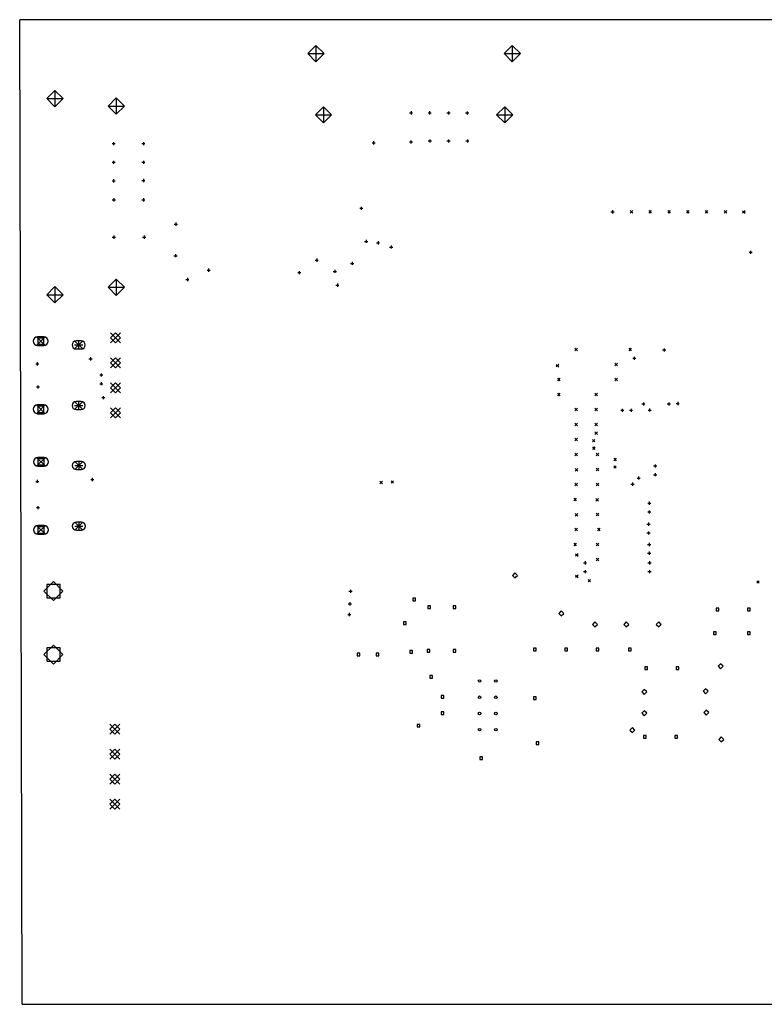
# Model space of a CAD drawing. Extents: x 95 to 218, y -204 to -74.
# Tile 7 of 8: x 97 to 156, y -153 to -74. Entities that reach past the tile are written whole.
import ezdxf

# ---------------------------------------------------------------- set-up
doc = ezdxf.new("R2010")
doc.units = 0
doc.layers.add('BLACK', color=7, linetype='CONTINUOUS')

msp = doc.modelspace()

# ---------------------------------------------------------------- linework, layer by layer
at = {"layer": 'BLACK', "linetype": 'CONTINUOUS'}
for p, q in [((217.52, -74.41), (96.7908, -74.41)), ((96.9802, -153.196), (96.7908, -74.41)), ((120.49, -76.47), (119.84, -77.12)), ((119.84, -77.12), (121.14, -77.12)), ((119.84, -77.12), (120.49, -77.77)), ((120.49, -76.47), (120.49, -77.77)), ((121.14, -77.12), (120.49, -76.47)), ((120.49, -77.77), (121.14, -77.12)), ((136.19, -76.47), (135.54, -77.12)), ((135.54, -77.12), (136.84, -77.12)), ((135.54, -77.12), (136.19, -77.77)), ((136.19, -76.47), (136.19, -77.77)), ((136.84, -77.12), (136.19, -76.47)), ((136.19, -77.77), (136.84, -77.12)), ((99.61, -80.07), (98.96, -80.72)), ((99.61, -80.07), (99.61, -81.37)), ((100.26, -80.72), (99.61, -80.07)), ((98.96, -80.72), (100.26, -80.72)), ((98.96, -80.72), (99.61, -81.37)), ((99.61, -81.37), (100.26, -80.72)), ((104.51, -80.67), (103.86, -81.32)), ((104.51, -80.67), (104.51, -81.97)), ((105.16, -81.32), (104.51, -80.67)), ((103.86, -81.32), (105.16, -81.32)), ((103.86, -81.32), (104.51, -81.97)), ((104.51, -81.97), (105.16, -81.32)), ((121.09, -81.37), (120.44, -82.02)), ((121.09, -81.37), (121.09, -82.67)), ((121.74, -82.02), (121.09, -81.37)), ((127.965, -81.86), (128.215, -81.86)), ((128.09, -81.735), (128.09, -81.985)), ((129.455, -81.86), (129.705, -81.86)), ((129.58, -81.735), (129.58, -81.985)), ((130.965, -81.87), (131.215, -81.87)), ((131.09, -81.745), (131.09, -81.995)), ((132.455, -81.87), (132.705, -81.87)), ((132.58, -81.745), (132.58, -81.995)), ((135.59, -81.37), (134.94, -82.02)), ((135.59, -81.37), (135.59, -82.67)), ((136.24, -82.02), (135.59, -81.37)), ((120.44, -82.02), (121.74, -82.02)), ((120.44, -82.02), (121.09, -82.67)), ((121.09, -82.67), (121.74, -82.02)), ((134.94, -82.02), (136.24, -82.02)), ((134.94, -82.02), (135.59, -82.67)), ((135.59, -82.67), (136.24, -82.02)), ((104.3, -84.205), (104.3, -84.455)), ((106.68, -84.205), (106.68, -84.455)), ((124.975, -84.26), (125.225, -84.26)), ((125.1, -84.135), (125.1, -84.385)), ((127.96, -84.1948), (128.21, -84.1948)), ((128.085, -84.0698), (128.085, -84.3198)), ((129.468, -84.1149), (129.718, -84.1149)), ((129.593, -83.9899), (129.593, -84.2399)), ((130.968, -84.1149), (131.218, -84.1149)), ((131.093, -83.9899), (131.093, -84.2399)), ((132.475, -84.11), (132.725, -84.11)), ((132.6, -83.985), (132.6, -84.235)), ((104.175, -84.33), (104.425, -84.33)), ((106.555, -84.33), (106.805, -84.33)), ((104.175, -85.82), (104.425, -85.82)), ((104.3, -85.695), (104.3, -85.945)), ((106.555, -85.82), (106.805, -85.82)), ((106.68, -85.695), (106.68, -85.945)), ((104.175, -87.3), (104.425, -87.3)), ((104.3, -87.175), (104.3, -87.425)), ((106.555, -87.28), (106.805, -87.28)), ((106.68, -87.155), (106.68, -87.405)), ((104.195, -88.82), (104.445, -88.82)), ((104.32, -88.695), (104.32, -88.945)), ((106.555, -88.82), (106.805, -88.82)), ((106.68, -88.695), (106.68, -88.945)), ((123.985, -89.5), (124.235, -89.5)), ((124.11, -89.375), (124.11, -89.625)), ((144.085, -89.78), (144.335, -89.78)), ((144.21, -89.655), (144.21, -89.905)), ((145.62, -89.69), (145.82, -89.89)), ((145.82, -89.69), (145.62, -89.89)), ((147.11, -89.69), (147.31, -89.89)), ((147.31, -89.69), (147.11, -89.89)), ((148.62, -89.69), (148.82, -89.89)), ((148.82, -89.69), (148.62, -89.89)), ((150.12, -89.69), (150.32, -89.89)), ((150.32, -89.69), (150.12, -89.89)), ((151.61, -89.69), (151.81, -89.89)), ((151.81, -89.69), (151.61, -89.89)), ((153.15, -89.69), (153.35, -89.89)), ((153.35, -89.69), (153.15, -89.89)), ((154.61, -89.7), (154.81, -89.9)), ((154.81, -89.7), (154.61, -89.9)), ((109.15, -90.775), (109.4, -90.775)), ((109.275, -90.65), (109.275, -90.9)), ((104.195, -91.81), (104.445, -91.81)), ((104.32, -91.685), (104.32, -91.935)), ((106.625, -91.81), (106.875, -91.81)), ((106.75, -91.685), (106.75, -91.935)), ((124.375, -92.15), (124.625, -92.15)), ((124.5, -92.025), (124.5, -92.275)), ((125.45, -92.145), (125.45, -92.395)), ((125.325, -92.27), (125.575, -92.27)), ((126.375, -92.6), (126.625, -92.6)), ((126.5, -92.475), (126.5, -92.725)), ((155.25, -92.895), (155.25, -93.145)), ((109.125, -93.3), (109.375, -93.3)), ((109.25, -93.175), (109.25, -93.425)), ((120.425, -93.65), (120.675, -93.65)), ((120.55, -93.525), (120.55, -93.775)), ((155.125, -93.02), (155.375, -93.02)), ((111.775, -94.45), (112.025, -94.45)), ((111.9, -94.325), (111.9, -94.575)), ((119.15, -94.525), (119.15, -94.775)), ((122, -94.425), (122, -94.675)), ((123.255, -93.91), (123.505, -93.91)), ((123.38, -93.785), (123.38, -94.035)), ((104.51, -95.17), (103.86, -95.82)), ((104.51, -95.17), (104.51, -96.47)), ((105.16, -95.82), (104.51, -95.17)), ((110.075, -95.2), (110.325, -95.2)), ((110.2, -95.075), (110.2, -95.325)), ((119.025, -94.65), (119.275, -94.65)), ((121.875, -94.55), (122.125, -94.55)), ((99.61, -95.77), (98.96, -96.42)), ((99.61, -95.77), (99.61, -97.07)), ((100.26, -96.42), (99.61, -95.77)), ((103.86, -95.82), (105.16, -95.82)), ((103.86, -95.82), (104.51, -96.47)), ((104.51, -96.47), (105.16, -95.82)), ((122.075, -95.65), (122.325, -95.65)), ((122.2, -95.525), (122.2, -95.775)), ((98.96, -96.42), (100.26, -96.42)), ((98.96, -96.42), (99.61, -97.07)), ((99.61, -97.07), (100.26, -96.42)), ((98.126, -99.785), (98.826, -100.485)), ((98.826, -99.785), (98.126, -100.485)), ((98.726, -99.785), (98.226, -99.785)), ((98.7235, -99.8875), (98.2285, -99.8875)), ((98.2285, -99.8875), (98.2285, -100.382)), ((98.7235, -100.382), (98.7235, -99.8875)), ((104.045, -99.46), (104.845, -100.26)), ((104.845, -99.46), (104.045, -100.26)), ((104.445, -99.46), (104.045, -99.86)), ((104.045, -99.86), (104.445, -100.26)), ((104.845, -99.86), (104.445, -99.46)), ((104.445, -100.26), (104.845, -99.86)), ((98.226, -100.485), (98.726, -100.485)), ((98.2285, -100.382), (98.7235, -100.382)), ((101.181, -100.11), (101.831, -100.76)), ((101.831, -100.11), (101.181, -100.76)), ((101.181, -100.435), (101.831, -100.435)), ((101.706, -100.11), (101.306, -100.11)), ((101.306, -100.76), (101.706, -100.76)), ((101.506, -100.11), (101.506, -100.76)), ((141.2, -100.7), (141.4, -100.9)), ((141.4, -100.7), (141.2, -100.9)), ((145.5, -100.7), (145.7, -100.9)), ((145.7, -100.7), (145.5, -100.9)), ((148.211, -100.838), (148.461, -100.838)), ((148.336, -100.713), (148.336, -100.963)), ((102.325, -101.55), (102.575, -101.55)), ((102.45, -101.425), (102.45, -101.675)), ((104.045, -101.46), (104.845, -102.26)), ((104.845, -101.46), (104.045, -102.26)), ((104.445, -101.46), (104.045, -101.86)), ((104.845, -101.86), (104.445, -101.46)), ((145.825, -101.5), (146.075, -101.5)), ((145.95, -101.375), (145.95, -101.625)), ((98.075, -101.95), (98.325, -101.95)), ((98.2, -101.825), (98.2, -102.075)), ((104.045, -101.86), (104.445, -102.26)), ((104.445, -102.26), (104.845, -101.86)), ((139.7, -102), (139.9, -102.2)), ((139.9, -102), (139.7, -102.2)), ((144.4, -101.9), (144.6, -102.1)), ((144.6, -101.9), (144.4, -102.1)), ((103.187, -102.835), (103.437, -102.835)), ((103.312, -102.71), (103.312, -102.96)), ((139.8, -103.1), (140, -103.3)), ((140, -103.1), (139.8, -103.3)), ((144.4, -103.1), (144.6, -103.3)), ((144.6, -103.1), (144.4, -103.3)), ((98.125, -103.8), (98.375, -103.8)), ((98.25, -103.675), (98.25, -103.925)), ((103.187, -103.535), (103.437, -103.535)), ((103.312, -103.41), (103.312, -103.66)), ((104.045, -103.46), (104.845, -104.26)), ((104.845, -103.46), (104.045, -104.26)), ((104.445, -103.46), (104.045, -103.86)), ((104.045, -103.86), (104.445, -104.26)), ((104.845, -103.86), (104.445, -103.46)), ((104.445, -104.26), (104.845, -103.86)), ((103.355, -104.65), (103.605, -104.65)), ((103.48, -104.525), (103.48, -104.775)), ((139.8, -104.3), (140, -104.5)), ((140, -104.3), (139.8, -104.5)), ((142.8, -104.3), (143, -104.5)), ((143, -104.3), (142.8, -104.5)), ((98.126, -105.235), (98.826, -105.935)), ((98.826, -105.235), (98.126, -105.935)), ((98.726, -105.235), (98.226, -105.235)), ((98.7235, -105.338), (98.2285, -105.338)), ((98.2285, -105.338), (98.2285, -105.832)), ((98.7235, -105.832), (98.7235, -105.338)), ((101.181, -104.96), (101.831, -105.61)), ((101.831, -104.96), (101.181, -105.61)), ((101.181, -105.285), (101.831, -105.285)), ((101.706, -104.96), (101.306, -104.96)), ((101.506, -104.96), (101.506, -105.61)), ((104.045, -105.46), (104.845, -106.26)), ((104.845, -105.46), (104.045, -106.26)), ((104.445, -105.46), (104.045, -105.86)), ((104.845, -105.86), (104.445, -105.46)), ((141.2, -105.5), (141.4, -105.7)), ((141.4, -105.5), (141.2, -105.7)), ((142.8, -105.5), (143, -105.7)), ((143, -105.5), (142.8, -105.7)), ((144.989, -105.541), (144.989, -105.791)), ((145.689, -105.541), (145.689, -105.791)), ((146.552, -105.153), (146.802, -105.153)), ((146.677, -105.028), (146.677, -105.278)), ((147.171, -105.522), (147.171, -105.772)), ((148.584, -105.153), (148.834, -105.153)), ((148.709, -105.028), (148.709, -105.278)), ((149.295, -105.12), (149.545, -105.12)), ((149.42, -104.995), (149.42, -105.245)), ((98.226, -105.935), (98.726, -105.935)), ((98.2285, -105.832), (98.7235, -105.832)), ((101.306, -105.61), (101.706, -105.61)), ((104.045, -105.86), (104.445, -106.26)), ((104.445, -106.26), (104.845, -105.86)), ((144.864, -105.666), (145.114, -105.666)), ((145.564, -105.666), (145.814, -105.666)), ((147.046, -105.647), (147.296, -105.647)), ((141.2, -106.7), (141.4, -106.9)), ((141.4, -106.7), (141.2, -106.9)), ((142.8, -106.7), (143, -106.9)), ((143, -106.7), (142.8, -106.9)), ((141.2, -107.9), (141.4, -108.1)), ((141.4, -107.9), (141.2, -108.1)), ((142.8, -107.4), (143, -107.6)), ((143, -107.4), (142.8, -107.6)), ((142.6, -108), (142.8, -108.2)), ((142.8, -108), (142.6, -108.2)), ((142.6, -108.6), (142.8, -108.8)), ((142.8, -108.6), (142.6, -108.8)), ((98.142, -109.437), (98.842, -110.137)), ((98.842, -109.437), (98.142, -110.137)), ((98.742, -109.437), (98.242, -109.437)), ((141.2, -109.1), (141.4, -109.3)), ((141.4, -109.1), (141.2, -109.3)), ((142.9, -109.1), (143.1, -109.3)), ((143.1, -109.1), (142.9, -109.3)), ((144.3, -109.5), (144.5, -109.7)), ((144.5, -109.5), (144.3, -109.7)), ((98.242, -110.137), (98.742, -110.137)), ((98.7395, -109.54), (98.2445, -109.54)), ((98.2445, -109.54), (98.2445, -110.034)), ((98.2445, -110.034), (98.7395, -110.034)), ((98.7395, -110.034), (98.7395, -109.54)), ((101.197, -109.762), (101.847, -110.412)), ((101.847, -109.762), (101.197, -110.412)), ((101.197, -110.087), (101.847, -110.087)), ((101.722, -109.762), (101.322, -109.762)), ((101.522, -109.762), (101.522, -110.412)), ((142.9, -110.3), (143.1, -110.5)), ((143.1, -110.3), (142.9, -110.5)), ((144.3, -110.1), (144.5, -110.3)), ((144.5, -110.1), (144.3, -110.3)), ((147.495, -110.12), (147.745, -110.12)), ((147.62, -109.995), (147.62, -110.245)), ((101.322, -110.412), (101.722, -110.412)), ((102.6, -111.075), (102.6, -111.325)), ((141.228, -110.328), (141.428, -110.528)), ((141.428, -110.328), (141.228, -110.528)), ((146.172, -111.083), (146.422, -111.083)), ((146.297, -110.958), (146.297, -111.208)), ((147.495, -110.82), (147.745, -110.82)), ((147.62, -110.695), (147.62, -110.945)), ((98.075, -111.35), (98.325, -111.35)), ((98.2, -111.225), (98.2, -111.475)), ((102.475, -111.2), (102.725, -111.2)), ((125.605, -111.338), (125.805, -111.538)), ((125.805, -111.338), (125.605, -111.538)), ((126.5, -111.3), (126.7, -111.5)), ((126.7, -111.3), (126.5, -111.5)), ((141.2, -111.5), (141.4, -111.7)), ((141.4, -111.5), (141.2, -111.7)), ((142.9, -111.5), (143.1, -111.7)), ((143.1, -111.5), (142.9, -111.7)), ((145.678, -111.577), (145.928, -111.577)), ((145.803, -111.452), (145.803, -111.702)), ((98.125, -113.45), (98.375, -113.45)), ((98.25, -113.325), (98.25, -113.575)), ((141.1, -112.7), (141.3, -112.9)), ((141.3, -112.7), (141.1, -112.9)), ((142.873, -112.723), (143.073, -112.923)), ((143.073, -112.723), (142.873, -112.923)), ((147.025, -113.1), (147.275, -113.1)), ((147.15, -112.975), (147.15, -113.225)), ((141.228, -113.928), (141.428, -114.128)), ((141.428, -113.928), (141.228, -114.128)), ((142.9, -113.9), (143.1, -114.1)), ((143.1, -113.9), (142.9, -114.1)), ((147.025, -113.8), (147.275, -113.8)), ((147.15, -113.675), (147.15, -113.925)), ((98.142, -114.887), (98.842, -115.587)), ((98.842, -114.887), (98.142, -115.587)), ((98.742, -114.887), (98.242, -114.887)), ((98.7395, -114.99), (98.2445, -114.99)), ((98.2445, -114.99), (98.2445, -115.484)), ((98.7395, -115.484), (98.7395, -114.99)), ((101.197, -114.612), (101.847, -115.262)), ((101.847, -114.612), (101.197, -115.262)), ((101.197, -114.937), (101.847, -114.937)), ((101.722, -114.612), (101.322, -114.612)), ((101.522, -114.612), (101.522, -115.262)), ((146.965, -114.78), (147.215, -114.78)), ((147.09, -114.655), (147.09, -114.905)), ((98.242, -115.587), (98.742, -115.587)), ((98.2445, -115.484), (98.7395, -115.484)), ((101.322, -115.262), (101.722, -115.262)), ((141.2, -115.1), (141.4, -115.3)), ((141.4, -115.1), (141.2, -115.3)), ((143, -115.1), (143.2, -115.3)), ((143.2, -115.1), (143, -115.3)), ((146.965, -115.48), (147.215, -115.48)), ((147.09, -115.355), (147.09, -115.605)), ((141.1, -116.3), (141.3, -116.5)), ((141.3, -116.3), (141.1, -116.5)), ((142.9, -116.3), (143.1, -116.5)), ((143.1, -116.3), (142.9, -116.5)), ((147.015, -116.4), (147.265, -116.4)), ((147.14, -116.275), (147.14, -116.525)), ((141.25, -117.15), (141.45, -117.35)), ((141.45, -117.15), (141.25, -117.35)), ((147.015, -117.1), (147.265, -117.1)), ((147.14, -116.975), (147.14, -117.225)), ((141.885, -117.874), (142.135, -117.874)), ((142.01, -117.749), (142.01, -117.999)), ((142.9, -117.5), (143.1, -117.7)), ((143.1, -117.5), (142.9, -117.7)), ((147.045, -117.874), (147.295, -117.874)), ((147.17, -117.749), (147.17, -117.999)), ((136.398, -118.672), (136.198, -118.872)), ((136.198, -118.872), (136.398, -119.072)), ((136.598, -118.872), (136.398, -118.672)), ((136.398, -119.072), (136.598, -118.872)), ((141.25, -118.85), (141.45, -119.05)), ((141.45, -118.85), (141.25, -119.05)), ((141.885, -118.574), (142.135, -118.574)), ((142.01, -118.449), (142.01, -118.699)), ((147.045, -118.574), (147.295, -118.574)), ((147.17, -118.449), (147.17, -118.699)), ((99.492, -119.372), (98.732, -120.132)), ((100.029, -119.595), (98.9546, -119.595)), ((98.9546, -119.595), (98.9546, -120.669)), ((100.252, -120.132), (99.492, -119.372)), ((100.029, -120.669), (100.029, -119.595)), ((142.25, -119.2), (142.45, -119.4)), ((142.45, -119.2), (142.25, -119.4)), ((155.75, -119.3), (155.95, -119.5)), ((155.95, -119.3), (155.75, -119.5)), ((98.732, -120.132), (99.492, -120.892)), ((99.492, -120.892), (100.252, -120.132)), ((123.125, -120.15), (123.375, -120.15)), ((123.25, -120.025), (123.25, -120.275)), ((98.9546, -120.669), (100.029, -120.669)), ((123.075, -121.15), (123.325, -121.15)), ((123.2, -121.025), (123.2, -121.275)), ((128.456, -120.694), (128.244, -120.694)), ((128.244, -120.694), (128.244, -120.906)), ((128.244, -120.906), (128.456, -120.906)), ((128.456, -120.906), (128.456, -120.694)), ((129.646, -121.306), (129.434, -121.306)), ((129.434, -121.306), (129.434, -121.518)), ((129.646, -121.518), (129.646, -121.306)), ((131.678, -121.306), (131.466, -121.306)), ((131.466, -121.306), (131.466, -121.518)), ((131.678, -121.518), (131.678, -121.306)), ((123.025, -122), (123.275, -122)), ((123.15, -121.875), (123.15, -122.125)), ((129.434, -121.518), (129.646, -121.518)), ((131.466, -121.518), (131.678, -121.518)), ((140.1, -121.72), (139.9, -121.92)), ((139.9, -121.92), (140.1, -122.12)), ((140.3, -121.92), (140.1, -121.72)), ((140.1, -122.12), (140.3, -121.92)), ((152.706, -121.494), (152.494, -121.494)), ((152.494, -121.494), (152.494, -121.706)), ((152.494, -121.706), (152.706, -121.706)), ((152.706, -121.706), (152.706, -121.494)), ((155.206, -121.494), (154.994, -121.494)), ((154.994, -121.494), (154.994, -121.706)), ((154.994, -121.706), (155.206, -121.706)), ((155.206, -121.706), (155.206, -121.494)), ((127.706, -122.594), (127.494, -122.594)), ((127.494, -122.594), (127.494, -122.806)), ((127.494, -122.806), (127.706, -122.806)), ((127.706, -122.806), (127.706, -122.594)), ((142.8, -122.6), (142.6, -122.8)), ((142.6, -122.8), (142.8, -123)), ((143, -122.8), (142.8, -122.6)), ((142.8, -123), (143, -122.8)), ((145.3, -122.6), (145.1, -122.8)), ((145.1, -122.8), (145.3, -123)), ((145.5, -122.8), (145.3, -122.6)), ((145.3, -123), (145.5, -122.8)), ((147.9, -122.6), (147.7, -122.8)), ((147.7, -122.8), (147.9, -123)), ((148.1, -122.8), (147.9, -122.6)), ((147.9, -123), (148.1, -122.8)), ((152.506, -123.394), (152.294, -123.394)), ((152.294, -123.394), (152.294, -123.606)), ((152.294, -123.606), (152.506, -123.606)), ((152.506, -123.606), (152.506, -123.394)), ((155.206, -123.394), (154.994, -123.394)), ((154.994, -123.394), (154.994, -123.606)), ((154.994, -123.606), (155.206, -123.606)), ((155.206, -123.606), (155.206, -123.394)), ((99.492, -124.452), (98.732, -125.212)), ((100.252, -125.212), (99.492, -124.452)), ((98.732, -125.212), (99.492, -125.972)), ((100.029, -124.675), (98.9546, -124.675)), ((98.9546, -124.675), (98.9546, -125.749)), ((99.492, -125.972), (100.252, -125.212)), ((100.029, -125.749), (100.029, -124.675)), ((124.006, -125.094), (123.794, -125.094)), ((123.794, -125.094), (123.794, -125.306)), ((124.006, -125.306), (124.006, -125.094)), ((125.506, -125.094), (125.294, -125.094)), ((125.294, -125.094), (125.294, -125.306)), ((125.506, -125.306), (125.506, -125.094)), ((128.206, -124.894), (127.994, -124.894)), ((127.994, -124.894), (127.994, -125.106)), ((127.994, -125.106), (128.206, -125.106)), ((128.206, -125.106), (128.206, -124.894)), ((129.606, -124.794), (129.394, -124.794)), ((129.394, -124.794), (129.394, -125.006)), ((129.394, -125.006), (129.606, -125.006)), ((129.606, -125.006), (129.606, -124.794)), ((131.678, -124.794), (131.466, -124.794)), ((131.466, -124.794), (131.466, -125.006)), ((131.466, -125.006), (131.678, -125.006)), ((131.678, -125.006), (131.678, -124.794)), ((138.106, -124.694), (137.894, -124.694)), ((137.894, -124.694), (137.894, -124.906)), ((137.894, -124.906), (138.106, -124.906)), ((138.106, -124.906), (138.106, -124.694)), ((140.606, -124.694), (140.394, -124.694)), ((140.394, -124.694), (140.394, -124.906)), ((140.394, -124.906), (140.606, -124.906)), ((140.606, -124.906), (140.606, -124.694)), ((143.106, -124.694), (142.894, -124.694)), ((142.894, -124.694), (142.894, -124.906)), ((142.894, -124.906), (143.106, -124.906)), ((143.106, -124.906), (143.106, -124.694)), ((145.706, -124.694), (145.494, -124.694)), ((145.494, -124.694), (145.494, -124.906)), ((145.494, -124.906), (145.706, -124.906)), ((145.706, -124.906), (145.706, -124.694)), ((98.9546, -125.749), (100.029, -125.749)), ((123.794, -125.306), (124.006, -125.306)), ((125.294, -125.306), (125.506, -125.306)), ((152.85, -125.95), (152.65, -126.15)), ((153.05, -126.15), (152.85, -125.95)), ((147.006, -126.194), (146.794, -126.194)), ((146.794, -126.194), (146.794, -126.406)), ((146.794, -126.406), (147.006, -126.406)), ((147.006, -126.406), (147.006, -126.194)), ((149.506, -126.194), (149.294, -126.194)), ((149.294, -126.194), (149.294, -126.406)), ((149.294, -126.406), (149.506, -126.406)), ((149.506, -126.406), (149.506, -126.194)), ((152.65, -126.15), (152.85, -126.35)), ((152.85, -126.35), (153.05, -126.15)), ((129.806, -126.894), (129.594, -126.894)), ((129.594, -126.894), (129.594, -127.106)), ((129.594, -127.106), (129.806, -127.106)), ((129.806, -127.106), (129.806, -126.894)), ((146.75, -128), (146.55, -128.2)), ((146.55, -128.2), (146.75, -128.4)), ((146.95, -128.2), (146.75, -128)), ((146.75, -128.4), (146.95, -128.2)), ((151.65, -127.95), (151.45, -128.15)), ((151.45, -128.15), (151.65, -128.35)), ((151.85, -128.15), (151.65, -127.95)), ((151.65, -128.35), (151.85, -128.15)), ((130.706, -128.494), (130.494, -128.494)), ((130.494, -128.494), (130.494, -128.706)), ((130.494, -128.706), (130.706, -128.706)), ((130.706, -128.706), (130.706, -128.494)), ((138.106, -128.594), (137.894, -128.594)), ((137.894, -128.594), (137.894, -128.806)), ((137.894, -128.806), (138.106, -128.806)), ((138.106, -128.806), (138.106, -128.594)), ((130.706, -129.794), (130.494, -129.794)), ((130.494, -129.794), (130.494, -130.006)), ((130.706, -130.006), (130.706, -129.794)), ((146.75, -129.7), (146.55, -129.9)), ((146.55, -129.9), (146.75, -130.1)), ((146.95, -129.9), (146.75, -129.7)), ((146.75, -130.1), (146.95, -129.9)), ((151.7, -129.65), (151.5, -129.85)), ((151.5, -129.85), (151.7, -130.05)), ((151.9, -129.85), (151.7, -129.65)), ((151.7, -130.05), (151.9, -129.85)), ((103.994, -130.775), (104.794, -131.575)), ((104.794, -130.775), (103.994, -131.575)), ((104.394, -130.775), (103.994, -131.175)), ((104.794, -131.175), (104.394, -130.775)), ((130.494, -130.006), (130.706, -130.006)), ((103.994, -131.175), (104.394, -131.575)), ((104.394, -131.575), (104.794, -131.175)), ((128.806, -130.794), (128.594, -130.794)), ((128.594, -130.794), (128.594, -131.006)), ((128.594, -131.006), (128.806, -131.006)), ((128.806, -131.006), (128.806, -130.794)), ((145.8, -131.05), (145.6, -131.25)), ((145.6, -131.25), (145.8, -131.45)), ((146, -131.25), (145.8, -131.05)), ((145.8, -131.45), (146, -131.25)), ((138.306, -132.194), (138.094, -132.194)), ((138.094, -132.194), (138.094, -132.406)), ((138.306, -132.406), (138.306, -132.194)), ((146.909, -131.678), (146.696, -131.678)), ((146.696, -131.678), (146.696, -131.89)), ((146.696, -131.89), (146.909, -131.89)), ((146.909, -131.89), (146.909, -131.678)), ((149.406, -131.694), (149.194, -131.694)), ((149.194, -131.694), (149.194, -131.906)), ((149.194, -131.906), (149.406, -131.906)), ((149.406, -131.906), (149.406, -131.694)), ((152.9, -131.8), (152.7, -132)), ((152.7, -132), (152.9, -132.2)), ((153.1, -132), (152.9, -131.8)), ((152.9, -132.2), (153.1, -132)), ((103.994, -132.775), (104.794, -133.575)), ((104.794, -132.775), (103.994, -133.575)), ((104.394, -132.775), (103.994, -133.175)), ((104.794, -133.175), (104.394, -132.775)), ((138.094, -132.406), (138.306, -132.406)), ((103.994, -133.175), (104.394, -133.575)), ((104.394, -133.575), (104.794, -133.175)), ((133.806, -133.394), (133.594, -133.394)), ((133.594, -133.394), (133.594, -133.606)), ((133.594, -133.606), (133.806, -133.606)), ((133.806, -133.606), (133.806, -133.394)), ((103.994, -134.775), (104.794, -135.575)), ((104.794, -134.775), (103.994, -135.575)), ((104.394, -134.775), (103.994, -135.175)), ((103.994, -135.175), (104.394, -135.575)), ((104.794, -135.175), (104.394, -134.775)), ((104.394, -135.575), (104.794, -135.175)), ((103.994, -136.775), (104.794, -137.575)), ((104.794, -136.775), (103.994, -137.575)), ((104.394, -136.775), (103.994, -137.175)), ((104.794, -137.175), (104.394, -136.775)), ((103.994, -137.175), (104.394, -137.575)), ((104.394, -137.575), (104.794, -137.175)), ((96.9802, -153.196), (217.72, -153.16))]:
    msp.add_line(p, q, dxfattribs=at)
at = {"layer": 'BLACK'}
for centre in [(133.574, -127.326), (134.874, -127.326), (133.574, -128.626), (134.874, -128.626), (133.574, -129.926), (134.874, -129.926), (133.574, -131.226), (134.874, -131.226)]:
    msp.add_circle(centre, 0.1, dxfattribs=at)
for centre, radius, start, end in [((98.226, -100.135), 0.35, 90, 270), ((98.726, -100.135), 0.35, 270, 450), ((101.306, -100.435), 0.325, 90, 270), ((101.706, -100.435), 0.325, 270, 450), ((98.226, -105.585), 0.35, 90, 270), ((98.726, -105.585), 0.35, 270, 450), ((101.306, -105.285), 0.325, 90, 270), ((101.706, -105.285), 0.325, 270, 450), ((98.242, -109.787), 0.35, 90, 270), ((98.742, -109.787), 0.35, 270, 450), ((101.322, -110.087), 0.325, 90, 270), ((101.722, -110.087), 0.325, 270, 450), ((98.242, -115.237), 0.35, 90, 270), ((98.742, -115.237), 0.35, 270, 450), ((101.322, -114.937), 0.325, 90, 270), ((101.722, -114.937), 0.325, 270, 450)]:
    msp.add_arc(centre, radius, start, end, dxfattribs=at)

doc.saveas('drawing.dxf')
